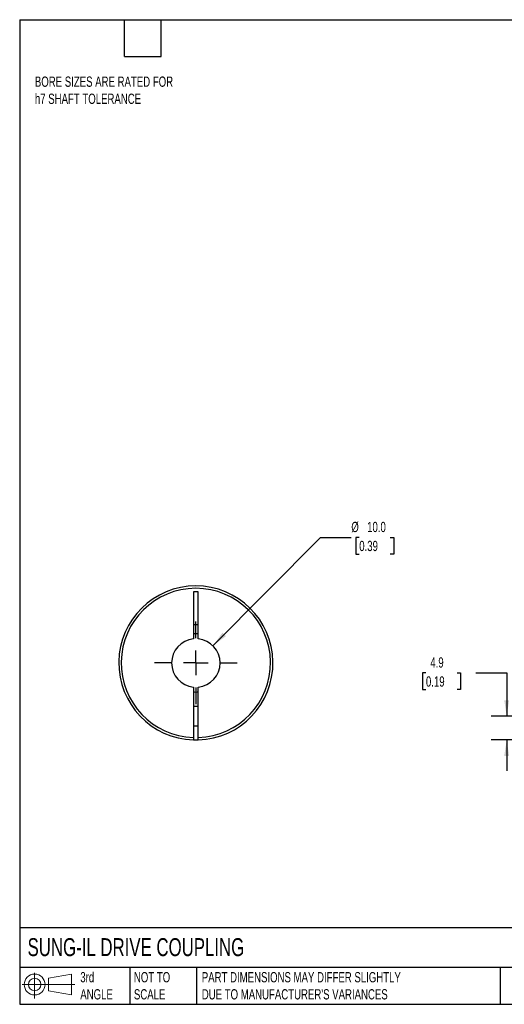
# Model space of a CAD drawing. Header units: millimetres. Extents: x 6 to 273, y 6 to 210.
# Tile 1 of 3: x 6 to 106, y 6 to 210. Entities that reach past the tile are written whole.
import ezdxf

# ---------------------------------------------------------------- set-up
doc = ezdxf.new("R2010")
doc.units = ezdxf.units.MM
doc.linetypes.add('SLD-Center', pattern=[19.05, 15.24, -1.27, 1.27, -1.27])
doc.linetypes.add('SLD-Solid', pattern=[0])
doc.layers.add('CENTER', color=40, linetype='SLD-Center')
doc.layers.add('SLD-DEFPOINTS', color=7, linetype='Continuous')
doc.layers.add('DIMENSIONS', color=140, linetype='SLD-Solid', lineweight=25)
doc.layers.add('TEXT', color=140, linetype='SLD-Solid', lineweight=25)
doc.styles.add('SLDTEXTSTYLE0', font='TXT', dxfattribs={"width": 0.7})
doc.dimstyles.new('SLDDIMSTYLE0', dxfattribs={"dimtxt": 2.158008, "dimasz": 3.302, "dimexe": 0, "dimexo": 0.0625, "dimgap": 0.539502, "dimtad": 0, "dimtih": 1, "dimtoh": 1, "dimdec": 1, "dimrnd": 1e-09, "dimzin": 12, "dimdsep": 46, "dimtxsty": 'SLDTEXTSTYLE0', "dimsah": 1, "dimcen": 0.09, "dimadec": 0, "dimazin": 3, "dimtfac": 1, "dimtdec": 1, "dimtmove": 0, "dimatfit": 0, "dimfxl": 0, "dimfrac": 2, "dimtolj": 1, "dimtzin": 12, "dimarcsym": 0})
doc.dimstyles.new('SLDDIMSTYLE3', dxfattribs={"dimtxt": 2.158008, "dimasz": 3.302, "dimexe": 0, "dimexo": 0.0625, "dimgap": 0.539502, "dimtad": 0, "dimtih": 1, "dimtoh": 1, "dimdec": 1, "dimrnd": 1e-09, "dimzin": 4, "dimdsep": 46, "dimtxsty": 'SLDTEXTSTYLE0', "dimsah": 1, "dimcen": 0, "dimadec": 0, "dimazin": 1, "dimtfac": 1, "dimtdec": 1, "dimtofl": 0, "dimtmove": 0, "dimatfit": 3, "dimfxl": 0, "dimfrac": 2, "dimtolj": 1, "dimtzin": 12, "dimarcsym": 0})

# ---------------------------------------------------------------- blocks, each defined once
blk = doc.blocks.new('Block11')
at = {"color": 7, "linetype": 'SLD-Solid', "lineweight": 18}
for p, q in [((2.59, 5.31), (2.59, 0)), ((5.48, 4.17), (10.18, 5.03)), ((5.48, 1.6), (5.48, 4.17)), ((10.18, 5.03), (10.18, 0.73)), ((0, 2.88), (10.87, 2.88)), ((5.48, 1.6), (10.18, 0.73))]:
    blk.add_line(p, q, dxfattribs=at)
for radius in [2.15, 1.29]:
    blk.add_circle((2.59, 2.88), radius, dxfattribs=at)
blk = doc.blocks.new('Block12')
at = {"layer": 'SLD-DEFPOINTS'}
blk.add_blockref('Block11', (0, 0), dxfattribs=at)
blk = doc.blocks.new('_D_1')
at = {"layer": 'DIMENSIONS'}
for p, q in [((90.15, 74.74), (89.43, 74.74)), ((89.43, 74.74), (89.43, 71.31)), ((96.56, 74.74), (97.29, 74.74)), ((97.29, 74.74), (97.29, 71.31)), ((100.46, 74.74), (106.81, 74.74)), ((106.81, 74.74), (106.81, 65.8)), ((89.43, 71.31), (90.15, 71.31)), ((97.29, 71.31), (96.56, 71.31)), ((113.97, 65.8), (103.63, 65.8)), ((116.06, 60.91), (103.63, 60.91)), ((106.81, 60.91), (106.81, 54.56))]:
    blk.add_line(p, q, dxfattribs=at)
for points in [[(106.81, 65.8), (107.31, 69.11), (106.3, 69.11)], [(106.81, 60.91), (106.3, 57.61), (107.31, 57.61)]]:
    blk.add_solid(points, dxfattribs=at)
at = {"layer": 'DIMENSIONS', "char_height": 2.117, "attachment_point": 1, "style": 'SLDTEXTSTYLE0'}
for s, insert in [('4.9', (91.05, 77.95)), ('0.19', (90.15, 74.03))]:
    blk.add_mtext(s, dxfattribs=dict(at, insert=insert))
blk = doc.blocks.new('_D_8')
at = {"layer": 'DIMENSIONS'}
for p, q in [((46.21, 80.35), (68.41, 102.7)), ((68.41, 102.7), (74.76, 102.7)), ((76.39, 102.7), (75.66, 102.7)), ((75.66, 102.7), (75.66, 99.27)), ((82.8, 102.7), (83.53, 102.7)), ((83.53, 102.7), (83.53, 99.27)), ((75.66, 99.27), (76.39, 99.27)), ((83.53, 99.27), (82.8, 99.27))]:
    blk.add_line(p, q, dxfattribs=at)
blk.add_solid([(46.21, 80.35), (48.9, 82.34), (48.18, 83.05)], dxfattribs=at)
at = {"layer": 'DIMENSIONS', "char_height": 2.117, "attachment_point": 1, "style": 'SLDTEXTSTYLE0'}
for s, insert in [('%%c', (74.76, 105.92)), ('10.0', (78.02, 105.92)), ('0.39', (76.39, 102))]:
    blk.add_mtext(s, dxfattribs=dict(at, insert=insert))
blk = doc.blocks.new('SW_CENTERMARKSYMBOL_3')
at = {"layer": 'CENTER', "color": 0}
for p, q in [((0, 5.08), (0, 8.54)), ((0, 0), (0, 2.54)), ((-5.08, 0), (-8.54, 0)), ((0, 0), (-2.54, 0)), ((0, 0), (0, -2.54)), ((0, 0), (2.54, 0)), ((5.08, 0), (8.54, 0)), ((0, -5.08), (0, -8.54))]:
    blk.add_line(p, q, dxfattribs=at)

msp = doc.modelspace()

# ---------------------------------------------------------------- linework, layer by layer
for p, q in [((43.19, 91.5), (42.19, 91.5)), ((42.19, 91.5), (42.19, 81.78)), ((43.19, 81.78), (43.19, 91.5)), ((42.19, 84.7), (43.19, 84.7)), ((42.19, 71.83), (42.19, 61.41)), ((43.19, 61.41), (43.19, 71.83)), ((43.19, 67.8), (42.19, 67.8)), ((42.19, 63.8), (43.19, 63.8))]:
    msp.add_line(p, q)
at = {"flags": 128}
msp.add_lwpolyline([(42.19, 60.91), (42.69, 60.9), (43.19, 60.91)], dxfattribs=at)
for radius, start, end in [(15.9, 271.8021, 268.1979), (15.4, 271.8606, 268.1394), (5, 95.7392, 264.2608), (6, 85.2198, 94.7802), (5, 275.7392, 84.2608), (6, 265.2198, 274.7802)]:
    msp.add_arc((42.69, 76.8), radius, start, end)
for points in [[(42.19, 61.41), (42.19, 61.28), (42.19, 61.15), (42.19, 60.97), (42.19, 60.91), (42.19, 60.91)], [(43.19, 60.91), (43.19, 60.91), (43.19, 60.97), (43.19, 61.15), (43.19, 61.28), (43.19, 61.41)]]:
    msp.add_open_spline(points, degree=3, knots=[0, 0, 0, 0, 0.5, 0.5, 1, 1, 1, 1])
at = {"layer": 'TEXT'}
for p, q in [((6.35, 209.55), (273.05, 209.55)), ((6.35, 209.55), (6.35, 6.35)), ((27.94, 201.93), (27.94, 209.55)), ((35.56, 201.93), (35.56, 209.55)), ((27.94, 201.93), (35.56, 201.93)), ((273.05, 22.13), (6.35, 22.13)), ((273.05, 13.97), (6.35, 13.97)), ((29.04, 13.97), (29.04, 6.35)), ((42.84, 13.97), (42.84, 6.35)), ((105.48, 13.97), (105.48, 6.35)), ((6.35, 6.35), (273.05, 6.35))]:
    msp.add_line(p, q, dxfattribs=at)

# ---------------------------------------------------------------- block references
at = {"layer": 'CENTER'}
msp.add_blockref('SW_CENTERMARKSYMBOL_3', (42.69, 76.8), dxfattribs=at)
at = {"layer": 'SLD-DEFPOINTS'}
msp.add_blockref('Block12', (6.84, 7.55), dxfattribs=at)

# ---------------------------------------------------------------- texts
at = {"layer": 'TEXT', "attachment_point": 1, "style": 'SLDTEXTSTYLE0'}
for s, insert, char_height in [('BORE SIZES ARE RATED FOR^Jh7 SHAFT TOLERANCE', (9.48, 197.82), 2.1167), ('SUNG-IL DRIVE COUPLING', (7.97, 20), 3.7042), ('3rd^JANGLE', (18.85, 13), 2.117), ('NOT TO^JSCALE', (29.91, 13), 2.1167), ("PART DIMENSIONS MAY DIFFER SLIGHTLY ^JDUE TO MANUFACTURER'S VARIANCES", (43.91, 13), 2.1167)]:
    msp.add_mtext(s, dxfattribs=dict(at, insert=insert, char_height=char_height))

# ---------------------------------------------------------------- dimensions: what is measured, and where the dimension line sits
at = {"layer": 'DIMENSIONS'}
dim = msp.add_diameter_dim_2p(p1=(39.17, 73.26), p2=(46.21, 80.35), dimstyle='SLDDIMSTYLE3', dxfattribs=at)
dim.commit()
dim.dimension.update_dxf_attribs({"geometry": '_D_8', "text_midpoint": (79.6, 102.7), "dimtype": 163})
dim = msp.add_linear_dim(base=(106.81, 65.8), p1=(117.33, 60.91), p2=(115.24, 65.8), angle=90, dimstyle='SLDDIMSTYLE0', dxfattribs=at)
dim.commit()
dim.dimension.update_dxf_attribs({"geometry": '_D_1', "text_midpoint": (106.81, 74.74), "dimtype": 160})

doc.saveas('drawing.dxf')
